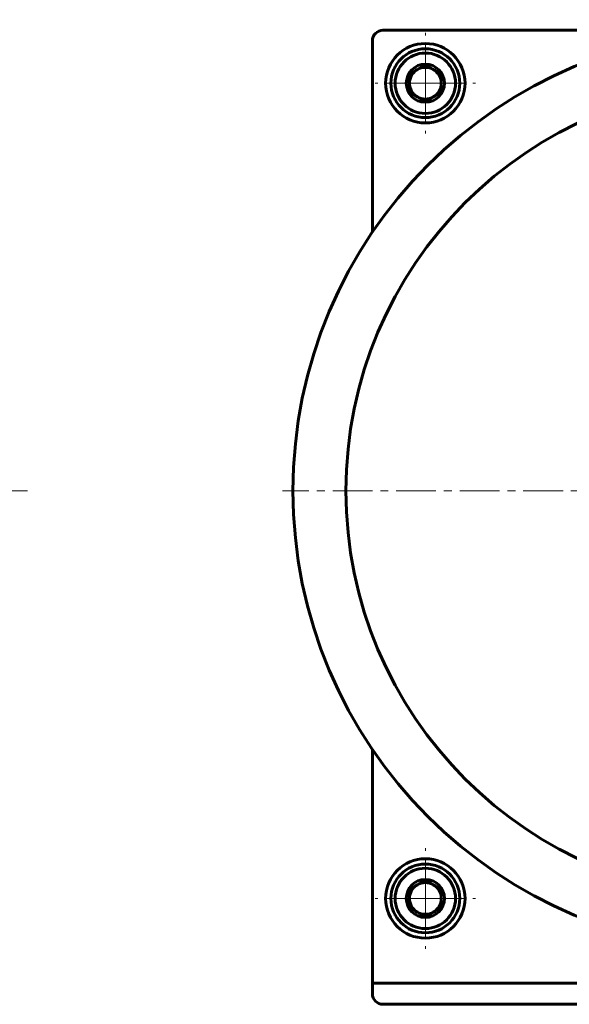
# Model space of a CAD drawing. Header units: millimetres. Extents: x -231 to 461, y -114 to 116.
# Tile 10 of 16: x 230 to 333, y -114 to 73. Entities that reach past the tile are written whole.
import ezdxf

# ---------------------------------------------------------------- set-up
doc = ezdxf.new("R2010")
doc.units = ezdxf.units.MM
doc.linetypes.add('K5LT_AXLED', pattern=[12, 7.5, -1.5, 1.5, -1.5])
doc.linetypes.add('K5LT_BASIC', pattern=[0])
doc.layers.add('Системный слой (1)', color=7, linetype='Continuous', true_color=0x6c6c6c)

# ---------------------------------------------------------------- blocks, each defined once
blk = doc.blocks.new('U56')
at = {"layer": 'Системный слой (1)', "color": 30, "linetype": 'K5LT_AXLED', "lineweight": 18, "true_color": 0xff8000}
for q in [(306.17, -84), (296.67, -93.5), (315.67, -93.5), (306.17, -103)]:
    blk.add_line((306.17, -93.5), q, dxfattribs=at)
blk = doc.blocks.new('U57')
at = {"layer": 'Системный слой (1)', "color": 30, "linetype": 'K5LT_AXLED', "lineweight": 18, "true_color": 0xff8000}
for q in [(306.17, 70), (296.67, 60.5), (315.67, 60.5), (306.17, 51)]:
    blk.add_line((306.17, 60.5), q, dxfattribs=at)
blk = doc.blocks.new('U58')
at = {"layer": 'Системный слой (1)', "color": 30, "linetype": 'K5LT_AXLED', "lineweight": 18, "true_color": 0xff8000}
for q in [(368.17, 72.5), (279.17, -16.5), (457.17, -16.5), (368.17, -105.5)]:
    blk.add_line((368.17, -16.5), q, dxfattribs=at)

msp = doc.modelspace()

# ---------------------------------------------------------------- linework, layer by layer
at = {"layer": 'Системный слой (1)', "color": 150, "linetype": 'K5LT_BASIC', "lineweight": 60, "true_color": 0x0080ff}
for p, q in [((368.17, 70.5), (298.17, 70.5)), ((296.17, 68.5), (296.17, 32.34)), ((306.17, 63.96), (303.17, 62.23)), ((309.17, 62.23), (306.17, 63.96)), ((303.17, 62.23), (303.17, 58.77)), ((309.17, 58.77), (309.17, 62.23)), ((303.17, 58.77), (306.17, 57.04)), ((306.17, 57.04), (309.17, 58.77)), ((296.17, -65.34), (296.17, -109.5)), ((306.17, -90.04), (303.17, -91.77)), ((309.17, -91.77), (306.17, -90.04)), ((303.17, -91.77), (303.17, -95.23)), ((309.17, -95.23), (309.17, -91.77)), ((303.17, -95.23), (306.17, -96.96)), ((306.17, -96.96), (309.17, -95.23)), ((296.17, -109.5), (440.17, -109.5)), ((296.17, -109.5), (296.17, -111.5)), ((298.17, -113.5), (438.17, -113.5))]:
    msp.add_line(p, q, dxfattribs=at)
at = {"layer": 'Системный слой (1)', "color": 30, "linetype": 'K5LT_AXLED', "lineweight": 18, "true_color": 0xff8000}
msp.add_line((231, -16.5), (191.9, -16.5), dxfattribs=at)
at = {"layer": 'Системный слой (1)', "color": 150, "linetype": 'K5LT_BASIC', "lineweight": 60, "true_color": 0x0080ff}
for centre, radius in [((368.17, -16.5), 87), ((306.17, 60.5), 7.5), ((306.17, 60.5), 6.5), ((306.17, 60.5), 5.7), ((306.17, 60.5), 3.6), ((368.17, -16.5), 77), ((306.17, -93.5), 7.5), ((306.17, -93.5), 6.5), ((306.17, -93.5), 5.7), ((306.17, -93.5), 3.6)]:
    msp.add_circle(centre, radius, dxfattribs=at)
for centre, radius, start, end in [((298.17, 68.5), 2, 90, 180), ((306.17, 60.5), 3, 90, 120), ((306.17, 60.5), 3, 60, 90), ((306.17, 60.5), 3, 120, 180), ((306.17, 60.5), 3, 0, 60), ((306.17, 60.5), 3, 180, 240), ((306.17, 60.5), 3, 300, 0), ((306.17, 60.5), 3, 240, 300), ((306.17, -93.5), 3, 120, 180), ((306.17, -93.5), 3, 90, 120), ((306.17, -93.5), 3, 60, 90), ((306.17, -93.5), 3, 0, 60), ((306.17, -93.5), 3, 180, 240), ((306.17, -93.5), 3, 300, 0), ((306.17, -93.5), 3, 240, 300), ((298.17, -111.5), 2, 180, 270)]:
    msp.add_arc(centre, radius, start, end, dxfattribs=at)

# ---------------------------------------------------------------- block references
at = {"layer": 'Системный слой (1)'}
for name in ['U58', 'U57', 'U56']:
    msp.add_blockref(name, (0, 0), dxfattribs=at)

doc.saveas('drawing.dxf')
